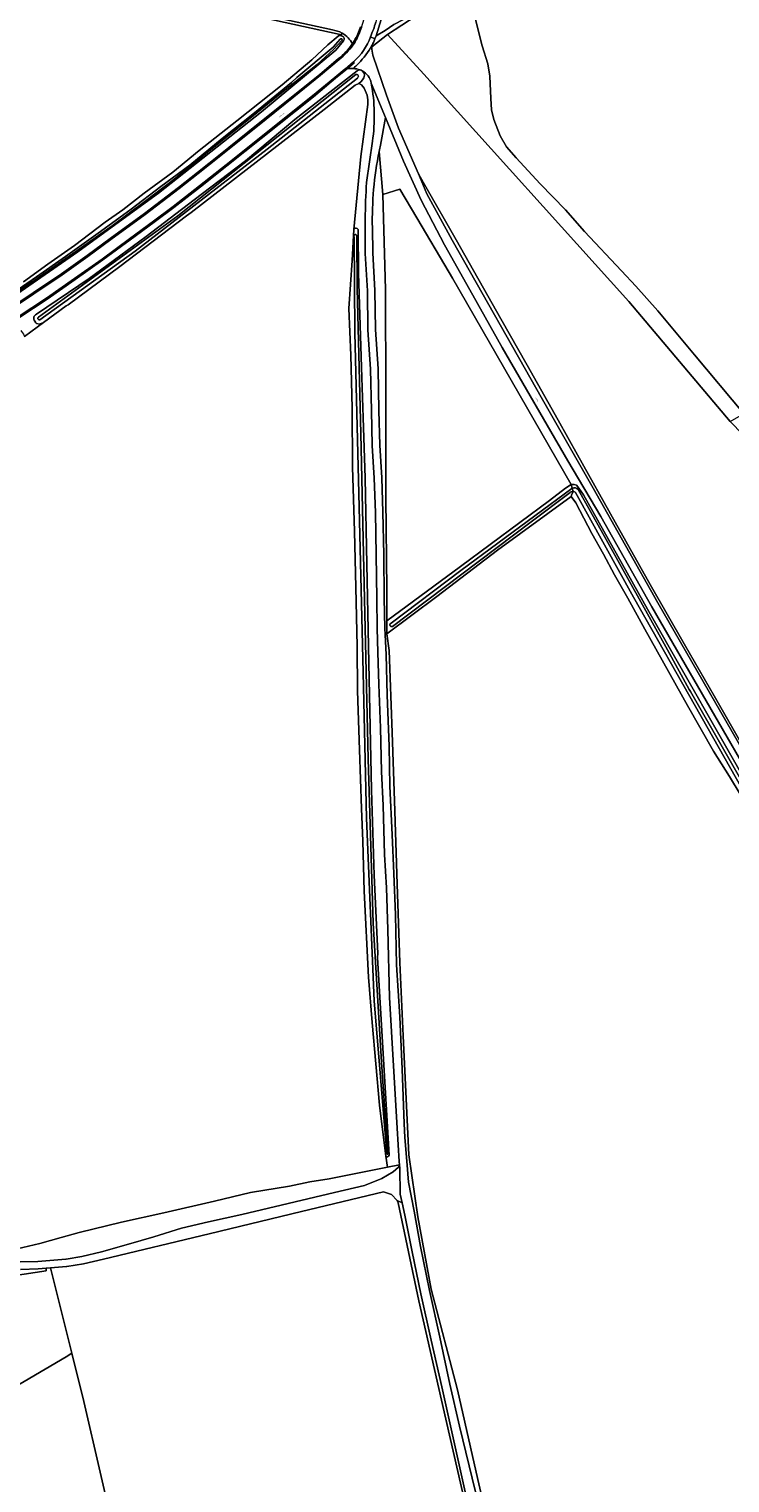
# Model space of a CAD drawing. Header units: metres. Extents: x 201541 to 204988, y 387833 to 394342.
# Tile 101 of 214: x 203255 to 203490, y 390311 to 390799. Entities that reach past the tile are written whole.
import ezdxf
from ezdxf.enums import TextEntityAlignment as Align

# ---------------------------------------------------------------- set-up
doc = ezdxf.new("R2010")
doc.units = ezdxf.units.M
doc.layers.get('Defpoints').update_dxf_attribs({"lineweight": 25})
for name, color, linetype, lineweight in [('B-WE-GR-BOS_GEMENGD-GV', 40, 'Continuous', 13), ('B-WE-GR-BOUWLAND-GV', 80, 'Continuous', 13), ('B-WE-GR-GRAS-GV', 60, 'Continuous', 13), ('B-WE-GR-GROENVOORZIENING-GV', 80, 'Continuous', 18), ('B-WE-IE-TERREINAFSCHEIDING_KUNSTMATIG_HEKWERK-G', 20, 'IE-TERREINAFSCHEIDING-KUNSTMATIG', 18), ('B-WE-OG-WATER-GV', 130, 'Continuous', 18), ('B-WE-OG-WATER_SLOOT-GV', 120, 'Continuous', 18), ('B-WE-OG-WEG-GV', 7, 'Continuous', 18), ('B-WE-VH-ONVERHARD-GV', 252, 'Continuous', 18), ('B-WE-VH-VERHARDING_ASFALT-GV', 252, 'Continuous', 18), ('B-WE-VH-VERHARDING_BETONSTRAATSTEEN-GV', 252, 'Continuous', 18), ('B-WE-VH-VERHARDING_FUNDERING_ZAND-GV', 7, 'Continuous', 18), ('B-WE-VH-VERHARDING_GRASBETONSTEEN-GV', 70, 'Continuous', 18), ('B-WE-VH-VERHARDING_PUIN-GV', 252, 'Continuous', 18)]:
    doc.layers.add(name, color=color, linetype=linetype, lineweight=lineweight)
doc.styles.add('NLCS-ISO-M200-T18', font='NLCS-ISO.ttf', dxfattribs={"height": 0.36})
doc.linetypes.add('IE-TERREINAFSCHEIDING-KUNSTMATIG', pattern='A,4,[82,NLCS.SHX,S=0.75,R=90,X=0,Y=0],4,-2', length=10)

msp = doc.modelspace()

# ---------------------------------------------------------------- linework, layer by layer
at = {"layer": 'B-WE-GR-BOS_GEMENGD-GV'}
msp.add_lwpolyline([(203199.654, 390322.352), (203226.871, 390329.983), (203232.313, 390331.509), (203232.04, 390333.011), (203267.345, 390353.692), (203269.228, 390354.854), (203262.104, 390383.536), (203260.578, 390383.414), (203260.659, 390382.577), (203194.12, 390372.419), (203177.952, 390367.132), (203185.896, 390339.638), (203188.987, 390322.554), (203190.757, 390322.178), (203192.681, 390321.768)], close=True, dxfattribs=at)
at = {"layer": 'B-WE-GR-BOUWLAND-GV'}
for points in [[(203401.479, 390815.076), (203406.836, 390793.634), (203408.72, 390787.604), (203409.432, 390783.387), (203409.798, 390775.914), (203410.036, 390772.18), (203410.801, 390768.922), (203412.935, 390763.449), (203415.03, 390759.725), (203418.289, 390756.001), (203426.282, 390747.336), (203434.835, 390738.621), (203441.201, 390731.354), (203453.647, 390718.149), (203458.436, 390712.962), (203465.764, 390704.695), (203478.052, 390689.907), (203494.755, 390670.045)], [(203252.977, 390714.425), (203261.204, 390720.343), (203270.177, 390726.646), (203280.446, 390734.394), (203286.372, 390738.583), (203293.541, 390744.145), (203303.118, 390751.199), (203311.908, 390758.528), (203324.551, 390768.453), (203339.767, 390780.501), (203349.699, 390788.922), (203355.148, 390793.901), (203358.611, 390796.903), (203359.197, 390797.468), (203331.1, 390803.563)], [(203520.442, 390636.324), (203490.081, 390667.587), (203456.119, 390707.82), (203387.255, 390784.085), (203375.106, 390797.367), (203369.886, 390793.23)], [(203370.247, 390790.438), (203374.749, 390777.071), (203378.85, 390765.959), (203385.509, 390750.643), (203387.513, 390747.049), (203398.123, 390728.473), (203413.15, 390701.95), (203421.934, 390686.452), (203432.346, 390667.942), (203438.845, 390656.326), (203451.489, 390633.735), (203463.258, 390612.869), (203474.628, 390592.963), (203484.715, 390575.502), (203495.926, 390555.887)], [(203368.33, 390777.027), (203367.261, 390779.362), (203366.408, 390780.534), (203365.492, 390780.955), (203364.275, 390780.368), (203353.864, 390772.211), (203309.219, 390737.701), (203307.698, 390736.508), (203285.286, 390719.527), (203267.979, 390706.716), (203267.362, 390706.321), (203259.737, 390700.742), (203253.319, 390696.047)], [(203355.556, 390413.396), (203375.078, 390417.278), (203374.599, 390421.019), (203372.414, 390438.101), (203369.93, 390465.9), (203368.74, 390481.109), (203367.336, 390509.946), (203366.89, 390526.74), (203366.404, 390537.659), (203365.755, 390557.408), (203365.106, 390577.119), (203364.9, 390592.087), (203364.495, 390611.999), (203364.049, 390630.658), (203363.356, 390652.282), (203363.276, 390671.995), (203362.829, 390689.836), (203362.181, 390705.488), (203363.272, 390721.609), (203363.853, 390731.921), (203366.179, 390756.438), (203368.55, 390773.885)], [(203497.299, 390535.954), (203489.873, 390548.446), (203484.524, 390556.867), (203475.712, 390572.297), (203461.476, 390597.879), (203455.709, 390608.304), (203451.277, 390616.061), (203447.546, 390622.999), (203443.677, 390630.016), (203438.289, 390640.215), (203436.722, 390642.365), (203412.016, 390624.357), (203391.692, 390608.817), (203374.929, 390596.241), (203375.642, 390590.74), (203376.633, 390563.157), (203377.455, 390540.292), (203378.377, 390512.302), (203379.304, 390486.046), (203380.429, 390461.382), (203382.253, 390421.405), (203385.245, 390400.644), (203389.763, 390376.368), (203398.548, 390342.607), (203405.37, 390312.564), (203424.152, 390231.35)], [(203239.399, 390387.26), (203258.48, 390391.683), (203265.646, 390393.693), (203271.644, 390395.423), (203285.944, 390398.912), (203300.127, 390402.049), (203317.099, 390405.872), (203329.156, 390408.814), (203342.28, 390410.896), (203349.065, 390412.39), (203355.556, 390413.396)], [(203404.902, 390288.381), (203394.703, 390332.741), (203385.656, 390372.414), (203378.691, 390405.36), (203378.39, 390406.175), (203376.487, 390408.099), (203373.725, 390409.061), (203346.219, 390402.442), (203315.29, 390395), (203279.878, 390386.479), (203273.108, 390384.85), (203267.584, 390383.97), (203267.407, 390383.962), (203262.104, 390383.536), (203269.228, 390354.854), (203273.244, 390338.684), (203284.181, 390291.219)]]:
    msp.add_lwpolyline(points, dxfattribs=at)
for points in [[(203369.886, 390793.23, 0.0741056), (203370.247, 390790.438)], [(203368.55, 390773.885, 0.0420283), (203368.33, 390777.027)]]:
    msp.add_lwpolyline(points, format="xyb", dxfattribs=at)
at = {"layer": 'B-WE-GR-GRAS-GV'}
for points in [[(203373.557, 390743.743), (203374.496, 390711.849), (203374.522, 390676.977), (203374.517, 390641.788), (203374.852, 390611.128), (203374.87, 390600.651), (203399.64, 390618.944), (203429.408, 390641.038), (203434.864, 390645.166), (203436.726, 390646.421), (203396.929, 390715.654), (203395.8, 390717.496), (203384.938, 390735.849), (203379.224, 390745.526)], [(203315.851, 390140.098), (203319.067, 390140.893), (203318.951, 390141.373), (203310, 390178.439), (203304.721, 390200.476), (203299.422, 390224.169), (203295.427, 390242.041), (203293.305, 390251.409), (203289.386, 390268.617), (203285.198, 390286.466), (203284.181, 390291.219), (203273.244, 390338.684), (203269.228, 390354.854), (203267.345, 390353.692), (203232.04, 390333.011), (203232.313, 390331.509), (203240.673, 390292.84), (203275.785, 390137.562), (203275.324, 390130.071)]]:
    msp.add_lwpolyline(points, close=True, dxfattribs=at)
at = {"layer": 'B-WE-GR-GROENVOORZIENING-GV'}
msp.add_lwpolyline([(203389.506, 390806.757), (203375.106, 390797.367), (203387.255, 390784.085), (203456.119, 390707.82), (203490.081, 390667.587), (203492.967, 390669.2), (203494.755, 390670.045), (203478.052, 390689.907), (203465.764, 390704.695), (203458.436, 390712.962), (203453.647, 390718.149), (203441.201, 390731.354), (203434.835, 390738.621), (203426.282, 390747.336), (203418.289, 390756.001), (203415.03, 390759.725), (203412.935, 390763.449), (203410.801, 390768.922), (203410.036, 390772.18), (203409.798, 390775.914), (203409.432, 390783.387), (203408.72, 390787.604), (203406.836, 390793.634), (203401.479, 390815.076)], dxfattribs=at)
at = {"layer": 'B-WE-IE-TERREINAFSCHEIDING_KUNSTMATIG_HEKWERK-G'}
msp.add_lwpolyline([(203387.255, 390784.085), (203375.106, 390797.367)], dxfattribs=at)
at = {"layer": 'B-WE-OG-WATER-GV'}
for points in [[(203359.223, 390795.813), (203356.845, 390793.165), (203344.753, 390782.96), (203342.966, 390781.309), (203330.468, 390771.131), (203319.634, 390762.554), (203308.777, 390753.556), (203299.102, 390746.37), (203289.11, 390738.756), (203278.889, 390731.288), (203267.116, 390722.914), (203257.359, 390716.097), (203250.864, 390711.625), (203237.796, 390702.905), (203225.58, 390695.107), (203208.646, 390684.166), (203201.434, 390679.345)], [(203201.767, 390678.949), (203210.176, 390684.383), (203220.663, 390691.297), (203235.03, 390700.493), (203245.865, 390707.565), (203257.618, 390715.509), (203269.403, 390723.769), (203282.772, 390733.25), (203294.13, 390741.733), (203303.459, 390748.756), (203316.425, 390759.214), (203329.043, 390769.33), (203340.228, 390778.356), (203351.486, 390787.296), (203356.981, 390792.352), (203359.854, 390795.401)], [(203364.504, 390783.954), (203304.743, 390736.616), (203258.071, 390702.595)], [(203258.506, 390701.708), (203290.462, 390724.675), (203334.762, 390758.981), (203365.032, 390782.813)], [(203363.935, 390729.481), (203364.184, 390697.466), (203365.529, 390643.422), (203366.967, 390583.367), (203368.116, 390534.475), (203370.614, 390473.157), (203374.927, 390421.897)], [(203375.268, 390421.809), (203373.069, 390452.55), (203370.333, 390499.15), (203368.666, 390554.306), (203367.38, 390607.978), (203366.138, 390663.514), (203364.971, 390712.23), (203364.793, 390729.729)], [(203436.929, 390645.101), (203399.67, 390617.517), (203376.296, 390599.818)], [(203376.805, 390598.806), (203423.307, 390633.913), (203436.354, 390643.757)], [(203437.346, 390644.039), (203437.051, 390645.172), (203436.929, 390645.101)], [(203437.051, 390645.172), (203437.346, 390644.039)], [(203438.237, 390643.668), (203457.679, 390608.575), (203480.297, 390568.545), (203497.931, 390537.54)], [(203498.875, 390538.264), (203476.767, 390576.933), (203476.341, 390577.635), (203469.034, 390590.958), (203447.369, 390630.007), (203439.067, 390644.694)]]:
    msp.add_lwpolyline(points, dxfattribs=at)
for points in [[(203359.854, 390795.401, 1.0378908), (203359.223, 390795.813)], [(203365.032, 390782.813, 0.9383945), (203364.504, 390783.954)], [(203364.793, 390729.729, 1.6201177), (203363.935, 390729.481)], [(203258.071, 390702.595, 0.9556642), (203258.506, 390701.708)], [(203436.354, 390643.757, -0.1760072), (203437.346, 390644.039)], [(203439.067, 390644.694, 0.3717394), (203437.051, 390645.172)], [(203437.346, 390644.039, -0.2029968), (203438.237, 390643.668)], [(203376.296, 390599.818, 1.1014594), (203376.805, 390598.806)], [(203374.927, 390421.897, 0.9497132), (203375.268, 390421.809)]]:
    msp.add_lwpolyline(points, format="xyb", dxfattribs=at)
at = {"layer": 'B-WE-OG-WATER_SLOOT-GV'}
for points in [[(203200.662, 390677.677), (203202.467, 390678.644), (203241.17, 390703.723), (203271.274, 390724.481), (203298.278, 390744.213), (203332.863, 390771.507), (203357.762, 390792.148), (203360.38, 390795.341)], [(203201.434, 390679.345), (203208.646, 390684.166), (203225.58, 390695.107), (203237.796, 390702.905), (203250.864, 390711.625), (203257.359, 390716.097), (203267.116, 390722.914), (203278.889, 390731.288), (203289.11, 390738.756), (203299.102, 390746.37), (203308.777, 390753.556), (203319.634, 390762.554), (203330.468, 390771.131), (203342.966, 390781.309), (203344.753, 390782.96), (203356.845, 390793.165), (203359.223, 390795.813)], [(203359.854, 390795.401), (203356.981, 390792.352), (203351.486, 390787.296), (203340.228, 390778.356), (203329.043, 390769.33), (203316.425, 390759.214), (203303.459, 390748.756), (203294.13, 390741.733), (203282.772, 390733.25), (203269.403, 390723.769), (203257.618, 390715.509), (203245.865, 390707.565), (203235.03, 390700.493), (203220.663, 390691.297), (203210.176, 390684.383), (203201.767, 390678.949)], [(203359.943, 390796.864), (203359.552, 390797.024), (203359.32, 390797.024), (203359.093, 390797.024), (203358.611, 390796.903), (203355.148, 390793.901), (203349.699, 390788.922), (203339.767, 390780.501), (203324.551, 390768.453), (203311.908, 390758.528), (203303.118, 390751.199), (203293.541, 390744.145), (203286.372, 390738.583), (203280.446, 390734.394), (203270.177, 390726.646), (203261.204, 390720.343), (203252.977, 390714.425)], [(203256.819, 390701.2), (203257.183, 390700.668), (203257.337, 390700.444), (203258.416, 390700.231), (203259.737, 390700.742), (203267.362, 390706.321), (203267.979, 390706.716), (203285.286, 390719.527), (203307.698, 390736.508), (203309.219, 390737.701), (203353.864, 390772.211), (203364.275, 390780.368), (203365.492, 390780.955), (203366.279, 390781.685), (203366.719, 390782.255), (203367.209, 390782.889), (203367.433, 390783.727), (203367.25, 390784.474), (203366.665, 390785.229)], [(203364.977, 390785.177), (203344.066, 390768.853), (203327.473, 390755.07), (203310.309, 390741.971), (203294.14, 390729.602), (203275.06, 390715.489), (203257.35, 390703.583)], [(203258.071, 390702.595), (203304.743, 390736.616), (203364.504, 390783.954)], [(203365.032, 390782.813), (203334.762, 390758.981), (203290.462, 390724.675), (203258.506, 390701.708)], [(203363.853, 390731.921), (203363.272, 390721.609), (203362.181, 390705.488), (203362.829, 390689.836), (203363.276, 390671.995), (203363.356, 390652.282), (203364.049, 390630.658), (203364.495, 390611.999), (203364.9, 390592.087), (203365.106, 390577.119), (203365.755, 390557.408), (203366.404, 390537.659), (203366.89, 390526.74), (203367.336, 390509.946), (203368.74, 390481.109), (203369.93, 390465.9), (203372.414, 390438.101)], [(203375.623, 390421.304), (203371.786, 390487.686), (203371.876, 390488.99), (203370.681, 390515.355), (203369.798, 390543.936), (203368.935, 390581.075), (203368.212, 390619.64), (203367.642, 390648.519), (203366.984, 390668.933), (203366.475, 390682.298), (203365.406, 390717.346), (203365.313, 390731.747)], [(203374.927, 390421.897), (203370.614, 390473.157), (203368.116, 390534.475), (203366.967, 390583.367), (203365.529, 390643.422), (203364.184, 390697.466), (203363.935, 390729.481)], [(203364.793, 390729.729), (203364.971, 390712.23), (203366.138, 390663.514), (203367.38, 390607.978), (203368.666, 390554.306), (203370.333, 390499.15), (203373.069, 390452.55), (203375.268, 390421.809)], [(203376.296, 390599.818), (203399.67, 390617.517), (203436.929, 390645.101), (203437.051, 390645.172), (203436.726, 390646.421), (203434.864, 390645.166), (203429.408, 390641.038), (203399.64, 390618.944), (203374.87, 390600.651)], [(203374.87, 390600.651), (203374.929, 390596.241), (203391.692, 390608.817), (203412.016, 390624.357), (203436.722, 390642.365), (203436.895, 390642.829), (203437.346, 390644.039)], [(203436.354, 390643.757), (203423.307, 390633.913), (203376.805, 390598.806)], [(203437.346, 390644.039), (203436.895, 390642.829), (203436.722, 390642.365), (203438.289, 390640.215), (203443.677, 390630.016), (203447.546, 390622.999), (203451.277, 390616.061), (203455.709, 390608.304), (203461.476, 390597.879), (203475.712, 390572.297), (203484.524, 390556.867), (203489.873, 390548.446)], [(203489.873, 390548.446), (203497.299, 390535.954), (203500.438, 390537.748), (203498.429, 390541.306), (203462.311, 390604.597), (203440.92, 390642.969), (203439.355, 390645.146), (203438.526, 390646.143), (203437.698, 390646.455), (203436.726, 390646.421), (203437.051, 390645.172)], [(203497.931, 390537.54), (203480.297, 390568.545), (203457.679, 390608.575), (203438.237, 390643.668)], [(203439.067, 390644.694), (203447.369, 390630.007), (203469.034, 390590.958), (203476.341, 390577.635), (203476.767, 390576.933), (203498.875, 390538.264)], [(203372.414, 390438.101), (203374.599, 390421.019)]]:
    msp.add_lwpolyline(points, dxfattribs=at)
for points in [[(203359.223, 390795.813, -1.0378908), (203359.854, 390795.401)], [(203360.38, 390795.341, 0.5297786), (203359.943, 390796.864)], [(203365.417, 390785.441, 0.099599), (203364.977, 390785.177)], [(203365.926, 390785.514, 0.0978741), (203365.417, 390785.441)], [(203366.665, 390785.229, 0.1559109), (203365.926, 390785.514)], [(203364.504, 390783.954, -0.9383945), (203365.032, 390782.813)], [(203365.313, 390731.747, 0.8289123), (203363.853, 390731.921)], [(203363.935, 390729.481, -1.6201177), (203364.793, 390729.729)], [(203257.35, 390703.583, 0.4846505), (203256.819, 390701.2)], [(203258.506, 390701.708, -0.9556642), (203258.071, 390702.595)], [(203437.346, 390644.039, 0.1760072), (203436.354, 390643.757)], [(203437.051, 390645.172, -0.3717394), (203439.067, 390644.694)], [(203438.237, 390643.668, 0.2029968), (203437.346, 390644.039)], [(203376.805, 390598.806, -1.1014594), (203376.296, 390599.818)], [(203374.599, 390421.019, 0.7235735), (203375.623, 390421.304)], [(203375.268, 390421.809, -0.9497132), (203374.927, 390421.897)]]:
    msp.add_lwpolyline(points, format="xyb", dxfattribs=at)
at = {"layer": 'B-WE-OG-WEG-GV'}
for points in [[(203057.107, 390862.518), (203072.905, 390860.304), (203094.062, 390855.13), (203113.997, 390850.594), (203124.317, 390848.195), (203140.631, 390844.71), (203173.875, 390837.202), (203235.749, 390823.314), (203261.961, 390817.9), (203289.769, 390811.71), (203331.1, 390803.563), (203359.197, 390797.468), (203358.611, 390796.903), (203359.093, 390797.024), (203359.32, 390797.024), (203359.909, 390797.867)], [(203356.652, 390798.937), (203334.574, 390803.755), (203306.227, 390809.206), (203273.951, 390815.949), (203254.732, 390819.822), (203241.92, 390822.529), (203217.971, 390827.937), (203197.305, 390832.612), (203177.225, 390837.379), (203155.99, 390842.004), (203143.033, 390845.119), (203125.668, 390849.054), (203100.558, 390854.247), (203088.459, 390857.151), (203081.457, 390860.24), (203077.528, 390861.401), (203072.452, 390862.353), (203070.31, 390862.188)], [(203449.437, 390850.543), (203434.885, 390840.198), (203415.838, 390826.674), (203409.013, 390821.748), (203394.562, 390811.49), (203383.75, 390804.172), (203377.276, 390800.751), (203374.3, 390798.81), (203371.295, 390796.918), (203370.917, 390795.948), (203370.539, 390794.979)], [(203369.886, 390793.23), (203375.106, 390797.367), (203389.506, 390806.757)], [(203360.38, 390795.341), (203357.762, 390792.148), (203332.863, 390771.507), (203298.278, 390744.213), (203271.274, 390724.481), (203241.17, 390703.723)], [(203359.909, 390797.867), (203359.32, 390797.024), (203359.552, 390797.024), (203359.943, 390796.864)], [(203363.203, 390794.1), (203363.332, 390794.29)], [(203199.222, 390672.41), (203204.26, 390676.068), (203211.61, 390681.255), (203221.495, 390687.788), (203233.509, 390695.694), (203241.266, 390700.742), (203248.474, 390705.466), (203256.226, 390710.682), (203265.732, 390717.143), (203274.36, 390723.201), (203282.118, 390728.923), (203293.646, 390737.35), (203305.02, 390746.09), (203311.41, 390751.123), (203319.008, 390757.131), (203331.225, 390766.957), (203343.478, 390776.828), (203352.376, 390784.021), (203358.66, 390789.342)], [(203361.665, 390785.964), (203361.147, 390785.519), (203361.032, 390785.42), (203357.692, 390782.73), (203350.243, 390776.466), (203321.198, 390753.359), (203312.355, 390746.326), (203303.429, 390739.398), (203296.852, 390734.431), (203288.807, 390728.501), (203279.672, 390721.742), (203270.371, 390715.21), (203260.976, 390708.648), (203251.443, 390702.293)], [(203257.35, 390703.583), (203275.06, 390715.489), (203294.14, 390729.602), (203310.309, 390741.971), (203327.473, 390755.07), (203344.066, 390768.853), (203364.977, 390785.177)], [(203366.665, 390785.229), (203367.25, 390784.474), (203367.433, 390783.727), (203367.209, 390782.889), (203366.719, 390782.255), (203366.279, 390781.685), (203365.492, 390780.955), (203366.408, 390780.534), (203367.261, 390779.362), (203368.33, 390777.027)], [(203368.55, 390773.885), (203366.179, 390756.438), (203363.853, 390731.921)], [(203535.807, 390475.294), (203535.851, 390475.217), (203542.533, 390463.716), (203543.482, 390464.267), (203526.393, 390495.84), (203524.045, 390500), (203500.184, 390542.274), (203463.809, 390605.402), (203446.645, 390635.66), (203435.578, 390654.37), (203413.587, 390692.382), (203403.73, 390709.889), (203394.28, 390726.849), (203386.39, 390741.824), (203380.491, 390754.917), (203374.418, 390769.523), (203372.756, 390760.273)], [(203368.108, 390747.765), (203370.09, 390761.576)], [(203374.329, 390595.92), (203374.929, 390596.241), (203374.87, 390600.651), (203374.852, 390611.128), (203374.517, 390641.788), (203374.522, 390676.977), (203374.496, 390711.849), (203373.557, 390743.743), (203372.314, 390758.17)], [(203372.314, 390758.17), (203373.557, 390743.743), (203379.224, 390745.526), (203384.938, 390735.849), (203395.8, 390717.496), (203396.929, 390715.654), (203436.726, 390646.421), (203437.698, 390646.455), (203438.526, 390646.143), (203439.355, 390645.146), (203440.92, 390642.969), (203462.311, 390604.597), (203498.429, 390541.306), (203500.438, 390537.748), (203497.299, 390535.954), (203498.86, 390532.958), (203502.162, 390534.694), (203521.748, 390500), (203524.649, 390494.861), (203535.807, 390475.294)], [(203495.926, 390555.887), (203484.715, 390575.502), (203474.628, 390592.963), (203463.258, 390612.869), (203451.489, 390633.735), (203438.845, 390656.326), (203432.346, 390667.942), (203421.934, 390686.452), (203413.15, 390701.95), (203398.123, 390728.473), (203387.513, 390747.049), (203385.509, 390750.643), (203388.357, 390743.999), (203396.809, 390728.408), (203427.11, 390674.971), (203444.148, 390645.128), (203465.799, 390606.646), (203502.161, 390543.58)], [(203365.313, 390731.747), (203365.406, 390717.346), (203366.475, 390682.298), (203366.984, 390668.933), (203367.642, 390648.519), (203368.212, 390619.64), (203368.935, 390581.075), (203369.798, 390543.936), (203370.681, 390515.355), (203371.876, 390488.99), (203371.786, 390487.686), (203375.623, 390421.304)], [(203374.599, 390421.019), (203375.078, 390417.278), (203379.174, 390418.145), (203379.087, 390419.204), (203378.333, 390430.361), (203377.083, 390451.287), (203375.822, 390474.234), (203375.207, 390497.121), (203374.746, 390511.017), (203374.131, 390522.246), (203373.619, 390538.665), (203373.159, 390550.051), (203372.801, 390564.756), (203372.238, 390579.308), (203371.861, 390590.101), (203371.698, 390598.054), (203371.543, 390608.182), (203371.351, 390622.781), (203371.053, 390637.046), (203370.679, 390648.531), (203370.008, 390659.482), (203369.752, 390671.186), (203369.458, 390685.128), (203368.572, 390698.336), (203368.377, 390711.379), (203367.665, 390723.977), (203367.649, 390735.452)], [(203370.034, 390732.572), (203370.162, 390724.1), (203370.876, 390711.468), (203371.071, 390698.438), (203371.957, 390685.238), (203372.251, 390671.24), (203372.506, 390659.586), (203373.177, 390648.648), (203373.552, 390637.113), (203373.851, 390622.824), (203374.043, 390608.217), (203374.196, 390598.147), (203374.329, 390595.92)], [(203252.159, 390698.028), (203252.334, 390697.767), (203252.98, 390696.803), (203253.319, 390696.047), (203259.737, 390700.742), (203258.416, 390700.231), (203257.337, 390700.444), (203257.183, 390700.668), (203256.819, 390701.2)], [(203424.152, 390231.35), (203405.37, 390312.564), (203398.548, 390342.607), (203389.763, 390376.368), (203385.245, 390400.644), (203382.253, 390421.405), (203380.429, 390461.382), (203379.304, 390486.046), (203378.377, 390512.302), (203377.455, 390540.292), (203376.633, 390563.157), (203375.642, 390590.74), (203374.929, 390596.241), (203374.329, 390595.92), (203374.722, 390589.363), (203374.975, 390575.744), (203375.65, 390558.604), (203375.939, 390545.187), (203376.646, 390528.802), (203377.193, 390515.915), (203377.77, 390502.046), (203378.186, 390485.248), (203379.245, 390467.794), (203380.048, 390450.236), (203380.722, 390432.028), (203380.979, 390427.306), (203381.584, 390419.336), (203382.165, 390412.294), (203384.111, 390402.53), (203386.142, 390390.716), (203389.261, 390375.91), (203392.647, 390360.218), (203396.062, 390344.518), (203399.249, 390330.436), (203404.684, 390308.403)], [(203251.882, 390385.526), (203257.83, 390385.698), (203267.19, 390386.455), (203267.334, 390386.461), (203272.618, 390387.304), (203279.236, 390388.896), (203288.223, 390391.511), (203296.687, 390393.896), (203305.965, 390396.879), (203315.029, 390398.939), (203326.258, 390401.434), (203341.842, 390405.157), (203357.387, 390408.784), (203367.354, 390411.142), (203373.273, 390413.519), (203377.041, 390415.789), (203378.809, 390417.288), (203379.174, 390418.145), (203375.078, 390417.278), (203355.556, 390413.396), (203349.065, 390412.39), (203342.28, 390410.896), (203329.156, 390408.814), (203317.099, 390405.872), (203300.127, 390402.049), (203285.944, 390398.912), (203271.644, 390395.423), (203265.646, 390393.693), (203258.48, 390391.683), (203239.399, 390387.26)], [(203401.419, 390307.389), (203396.452, 390329.537), (203393.295, 390343.659), (203389.795, 390359.23), (203386.312, 390374.795), (203383.421, 390388.862), (203380.926, 390401.241), (203380.032, 390405.404), (203378.39, 390406.175), (203378.691, 390405.36), (203385.656, 390372.414), (203394.703, 390332.741), (203404.902, 390288.381)], [(203194.12, 390372.419), (203260.659, 390382.577), (203260.578, 390383.414), (203257.903, 390383.199), (203251.963, 390383.028)]]:
    msp.add_lwpolyline(points, dxfattribs=at)
for points in [[(203359.909, 390797.867, 0.1000831), (203356.652, 390798.937)], [(203363.332, 390794.29, 0.1460789), (203359.909, 390797.867)], [(203359.943, 390796.864, -0.5297786), (203360.38, 390795.341)], [(203370.539, 390794.979, -0.0114703), (203369.914, 390793.807)], [(203358.66, 390789.342, 0.0792387), (203363.203, 390794.1)], [(203369.914, 390793.807, 0.0139162), (203369.886, 390793.23)], [(203363.629, 390786.016, 0.0552684), (203361.665, 390785.964)], [(203365.926, 390785.514, 0.0661534), (203363.629, 390786.016)], [(203364.977, 390785.177, -0.099599), (203365.417, 390785.441)], [(203365.417, 390785.441, -0.0978741), (203365.926, 390785.514)], [(203369.687, 390781.07, 0.2260136), (203366.665, 390785.229)], [(203370.09, 390761.576, 0.0818211), (203369.687, 390781.07)], [(203368.33, 390777.027, -0.0420283), (203368.55, 390773.885)], [(203372.314, 390758.17, 0.0545343), (203370.034, 390732.572)], [(203372.756, 390760.273, 0.0046497), (203372.314, 390758.17)], [(203367.649, 390735.452, -0.0167386), (203368.108, 390747.765)], [(203363.853, 390731.921, -0.8289123), (203365.313, 390731.747)], [(203256.819, 390701.2, -0.4846505), (203257.35, 390703.583)], [(203375.623, 390421.304, -0.7235735), (203374.599, 390421.019)]]:
    msp.add_lwpolyline(points, format="xyb", dxfattribs=at)
at = {"layer": 'B-WE-VH-ONVERHARD-GV'}
msp.add_lwpolyline([(203251.963, 390383.028), (203257.903, 390383.199), (203260.578, 390383.414), (203262.104, 390383.536), (203267.407, 390383.962), (203267.584, 390383.97), (203273.108, 390384.85), (203279.878, 390386.479), (203315.29, 390395), (203346.219, 390402.442), (203373.725, 390409.061), (203376.487, 390408.099), (203378.39, 390406.175), (203380.032, 390405.404), (203379.413, 390408.284), (203379.273, 390416.946), (203379.174, 390418.145), (203378.809, 390417.288), (203377.041, 390415.789), (203373.273, 390413.519), (203367.354, 390411.142), (203357.387, 390408.784), (203341.842, 390405.157), (203326.258, 390401.434), (203315.029, 390398.939), (203305.965, 390396.879), (203296.687, 390393.896), (203288.223, 390391.511), (203279.236, 390388.896), (203272.618, 390387.304), (203267.334, 390386.461), (203267.19, 390386.455), (203257.83, 390385.698), (203251.882, 390385.526)], dxfattribs=at)
at = {"layer": 'B-WE-VH-VERHARDING_ASFALT-GV'}
for points in [[(203366.424, 390799.808), (203365.995, 390798.636)], [(203358.91, 390789.03), (203352.631, 390783.713), (203343.729, 390776.517), (203331.476, 390766.646), (203319.257, 390756.818), (203311.658, 390750.809), (203305.266, 390745.774), (203293.886, 390737.03), (203282.355, 390728.601), (203274.594, 390722.876), (203265.959, 390716.814), (203256.45, 390710.351), (203248.695, 390705.133)], [(203270.142, 390715.538), (203279.438, 390722.066), (203288.569, 390728.823), (203296.613, 390734.752), (203303.186, 390739.716), (203312.108, 390746.641), (203320.949, 390753.672), (203349.99, 390776.776), (203357.438, 390783.039), (203360.776, 390785.727), (203360.886, 390785.822), (203363.723, 390788.263)], [(203251.221, 390702.626), (203260.751, 390708.978), (203270.142, 390715.538)]]:
    msp.add_lwpolyline(points, dxfattribs=at)
for points in [[(203369.401, 390796.597, 0.0276106), (203371.206, 390801.561)], [(203365.995, 390798.636, -0.0633111), (203363.532, 390793.873)], [(203363.723, 390788.263, 0.1284457), (203369.401, 390796.597)], [(203363.532, 390793.873, -0.0793436), (203358.91, 390789.03)]]:
    msp.add_lwpolyline(points, format="xyb", dxfattribs=at)
at = {"layer": 'B-WE-VH-VERHARDING_BETONSTRAATSTEEN-GV'}
for points in [[(203370.917, 390795.948), (203371.295, 390796.918), (203372.952, 390802.405), (203373.828, 390806.153), (203374.256, 390807.987), (203373.274, 390809.496), (203372.956, 390809.986), (203372.559, 390807.777), (203371.206, 390801.561)], [(203369.401, 390796.597), (203370.917, 390795.948)], [(203370.539, 390794.979), (203370.917, 390795.948), (203369.401, 390796.597)], [(203363.723, 390788.263), (203363.984, 390787.96), (203361.665, 390785.964)]]:
    msp.add_lwpolyline(points, dxfattribs=at)
for points in [[(203371.206, 390801.561, -0.0276106), (203369.401, 390796.597)], [(203369.401, 390796.597, -0.1284457), (203363.723, 390788.263)], [(203369.914, 390793.807, 0.0114703), (203370.539, 390794.979)], [(203365.385, 390787.708, 0.0636593), (203369.914, 390793.807)], [(203361.665, 390785.964, -0.0552684), (203363.629, 390786.016)], [(203363.629, 390786.016, 0.0234767), (203365.385, 390787.708)]]:
    msp.add_lwpolyline(points, format="xyb", dxfattribs=at)
at = {"layer": 'B-WE-VH-VERHARDING_FUNDERING_ZAND-GV'}
for points in [[(203334.574, 390803.755), (203356.652, 390798.937)], [(203365.619, 390798.771), (203366.067, 390800.007)]]:
    msp.add_lwpolyline(points, dxfattribs=at)
for points in [[(203356.652, 390798.937, -0.1000831), (203359.909, 390797.867)], [(203359.909, 390797.867, -0.1460789), (203363.332, 390794.29)], [(203363.332, 390794.29, 0.060359), (203365.619, 390798.771)]]:
    msp.add_lwpolyline(points, format="xyb", dxfattribs=at)
at = {"layer": 'B-WE-VH-VERHARDING_GRASBETONSTEEN-GV'}
for points in [[(203365.995, 390798.636), (203366.424, 390799.808), (203368.677, 390807.087), (203370.445, 390814.775), (203372.043, 390822.453), (203373.253, 390828.541), (203375.47, 390840.485), (203377.394, 390851), (203378.665, 390858.189), (203379.607, 390863.44), (203381.074, 390873.249), (203382.492, 390883.069)], [(203366.067, 390800.007), (203365.619, 390798.771)], [(203363.332, 390794.29), (203363.203, 390794.1)], [(203358.66, 390789.342), (203352.376, 390784.021), (203343.478, 390776.828), (203331.225, 390766.957), (203319.008, 390757.131), (203311.41, 390751.123), (203305.02, 390746.09), (203293.646, 390737.35), (203282.118, 390728.923), (203274.36, 390723.201), (203265.732, 390717.143), (203256.226, 390710.682), (203248.474, 390705.466)], [(203248.695, 390705.133), (203256.45, 390710.351), (203265.959, 390716.814), (203274.594, 390722.876), (203282.355, 390728.601), (203293.886, 390737.03), (203305.266, 390745.774), (203311.658, 390750.809), (203319.257, 390756.818), (203331.476, 390766.646), (203343.729, 390776.517), (203352.631, 390783.713), (203358.91, 390789.03)], [(203251.443, 390702.293), (203260.976, 390708.648), (203270.371, 390715.21), (203279.672, 390721.742), (203288.807, 390728.501), (203296.852, 390734.431), (203303.429, 390739.398), (203312.355, 390746.326), (203321.198, 390753.359), (203350.243, 390776.466), (203357.692, 390782.73), (203361.032, 390785.42), (203361.147, 390785.519), (203361.665, 390785.964), (203363.984, 390787.96), (203363.723, 390788.263), (203360.886, 390785.822), (203360.776, 390785.727), (203357.438, 390783.039), (203349.99, 390776.776), (203320.949, 390753.672), (203312.108, 390746.641), (203303.186, 390739.716), (203296.613, 390734.752), (203288.569, 390728.823), (203279.438, 390722.066), (203270.142, 390715.538), (203260.751, 390708.978), (203251.221, 390702.626)]]:
    msp.add_lwpolyline(points, dxfattribs=at)
for points in [[(203365.619, 390798.771, -0.060359), (203363.332, 390794.29)], [(203363.532, 390793.873, 0.0633111), (203365.995, 390798.636)], [(203363.203, 390794.1, -0.0792387), (203358.66, 390789.342)], [(203358.91, 390789.03, 0.0793436), (203363.532, 390793.873)]]:
    msp.add_lwpolyline(points, format="xyb", dxfattribs=at)
at = {"layer": 'B-WE-VH-VERHARDING_PUIN-GV'}
for points in [[(203373.828, 390806.153), (203372.952, 390802.405), (203371.295, 390796.918), (203374.3, 390798.81), (203377.276, 390800.751), (203383.75, 390804.172), (203394.562, 390811.49), (203409.013, 390821.748), (203415.838, 390826.674), (203434.885, 390840.198), (203449.437, 390850.543)], [(203539.606, 390478.02), (203528.561, 390497.097), (203526.912, 390500), (203502.161, 390543.58), (203465.799, 390606.646), (203444.148, 390645.128), (203427.11, 390674.971), (203396.809, 390728.408), (203388.357, 390743.999), (203385.509, 390750.643), (203378.85, 390765.959), (203374.749, 390777.071), (203370.247, 390790.438)], [(203372.756, 390760.273), (203374.418, 390769.523), (203369.687, 390781.07)], [(203369.687, 390781.07), (203374.418, 390769.523), (203380.491, 390754.917), (203386.39, 390741.824), (203394.28, 390726.849), (203403.73, 390709.889), (203413.587, 390692.382), (203435.578, 390654.37), (203446.645, 390635.66), (203463.809, 390605.402), (203500.184, 390542.274), (203524.045, 390500), (203526.393, 390495.84), (203543.482, 390464.267), (203546.77, 390466.178), (203545.431, 390468.354), (203540.275, 390478.307), (203539.606, 390478.02)], [(203370.09, 390761.576), (203368.108, 390747.765)], [(203367.649, 390735.452), (203367.665, 390723.977), (203368.377, 390711.379), (203368.572, 390698.336), (203369.458, 390685.128), (203369.752, 390671.186), (203370.008, 390659.482), (203370.679, 390648.531), (203371.053, 390637.046), (203371.351, 390622.781), (203371.543, 390608.182)], [(203404.684, 390308.403), (203399.249, 390330.436), (203396.062, 390344.518), (203392.647, 390360.218), (203389.261, 390375.91), (203386.142, 390390.716), (203384.111, 390402.53), (203382.165, 390412.294), (203381.584, 390419.336), (203380.979, 390427.306), (203380.722, 390432.028), (203380.048, 390450.236), (203379.245, 390467.794), (203378.186, 390485.248), (203377.77, 390502.046), (203377.193, 390515.915), (203376.646, 390528.802), (203375.939, 390545.187), (203375.65, 390558.604), (203374.975, 390575.744), (203374.722, 390589.363), (203374.329, 390595.92), (203374.196, 390598.147), (203374.043, 390608.217), (203373.851, 390622.824), (203373.552, 390637.113), (203373.177, 390648.648), (203372.506, 390659.586), (203372.251, 390671.24), (203371.957, 390685.238), (203371.071, 390698.438), (203370.876, 390711.468), (203370.162, 390724.1), (203370.034, 390732.572)], [(203371.543, 390608.182), (203371.698, 390598.054), (203371.861, 390590.101), (203372.238, 390579.308), (203372.801, 390564.756), (203373.159, 390550.051), (203373.619, 390538.665), (203374.131, 390522.246), (203374.746, 390511.017), (203375.207, 390497.121), (203375.822, 390474.234), (203377.083, 390451.287), (203378.333, 390430.361), (203379.087, 390419.204), (203379.174, 390418.145), (203379.273, 390416.946), (203379.413, 390408.284), (203380.032, 390405.404), (203380.926, 390401.241), (203383.421, 390388.862), (203386.312, 390374.795), (203389.795, 390359.23), (203393.295, 390343.659), (203396.452, 390329.537), (203401.419, 390307.389)]]:
    msp.add_lwpolyline(points, dxfattribs=at)
for points in [[(203369.914, 390793.807, -0.0636593), (203365.385, 390787.708)], [(203370.247, 390790.438, -0.0741056), (203369.886, 390793.23)], [(203369.886, 390793.23, -0.0139162), (203369.914, 390793.807)], [(203365.385, 390787.708, -0.0234767), (203363.629, 390786.016)], [(203363.629, 390786.016, -0.0661534), (203365.926, 390785.514)], [(203365.926, 390785.514, -0.1559109), (203366.665, 390785.229)], [(203366.665, 390785.229, -0.2260136), (203369.687, 390781.07)], [(203369.687, 390781.07, -0.0818211), (203370.09, 390761.576)], [(203370.034, 390732.572, -0.0545343), (203372.314, 390758.17)], [(203372.314, 390758.17, -0.0046497), (203372.756, 390760.273)], [(203368.108, 390747.765, 0.0167386), (203367.649, 390735.452)]]:
    msp.add_lwpolyline(points, format="xyb", dxfattribs=at)

# ---------------------------------------------------------------- texts
at = {"layer": 'Defpoints', "color": 250, "style": 'NLCS-ISO-M200-T18'}
for s, rotation, p in [('Heesweg', 38.5, (203339.634, 390770.325)), ('Elshout', 299.9, (203425.274, 390674.889))]:
    msp.add_text(s, height=0.36, rotation=rotation, dxfattribs=at).set_placement(p, align=Align.MIDDLE)

doc.saveas('drawing.dxf')
